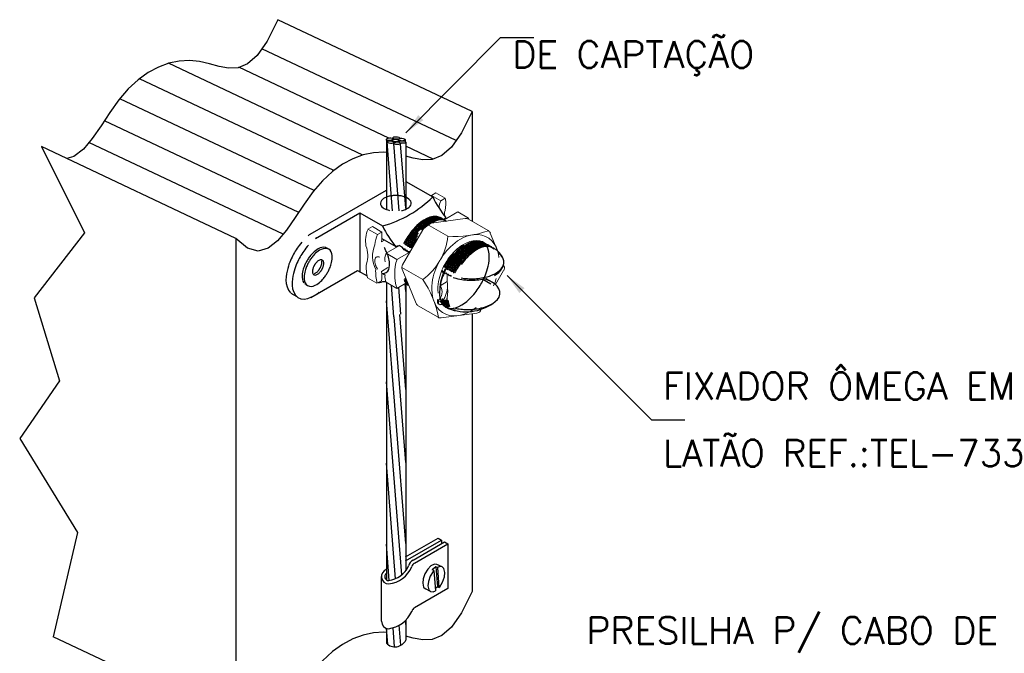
# Model space of a CAD drawing. Header units: millimetres. Extents: x 659 to 1031, y -73 to 11.
# Tile 130 of 141: x 981.2 to 988.56, y -5.16 to -0.43. Entities that reach past the tile are written whole.
import ezdxf

# ---------------------------------------------------------------- set-up
doc = ezdxf.new("R2010")
doc.units = ezdxf.units.MM
doc.header["$MEASUREMENT"] = 0
doc.linetypes.add('NULL', pattern=[0])
for name, color, linetype, lineweight in [('C01', 1, 'Continuous', 30), ('C02', 2, 'Continuous', 30), ('C025', 54, 'Continuous', 5), ('C03', 3, 'Continuous', 30)]:
    doc.layers.add(name, color=color, linetype=linetype, lineweight=lineweight)
doc.styles.add('ROMANS', font='ROMANS')

msp = doc.modelspace()

# ---------------------------------------------------------------- hatches: boundary and pattern name
at = {"layer": 'C02', "linetype": 'Continuous'}
for points in [[(984.1795, -1.1432), (984.2174, -1.1802), (984.0875, -1.2753), (984.1793, -1.1432), (984.1793, -1.1432)], [(984.9348, -2.4723), (984.973, -2.4351), (984.8421, -2.3407), (984.9349, -2.4723), (984.9349, -2.4723)]]:
    msp.add_hatch(color=2, dxfattribs=at).paths.add_polyline_path(points)

# ---------------------------------------------------------------- linework, layer by layer
at = {"layer": 'C01'}
for p, q in [((984.4616, -1.3332), (983.0104, -0.6482)), ((983.7653, -1.4411), (982.3141, -0.756)), ((983.9596, -1.3145), (982.8395, -0.7857)), ((983.5485, -1.5569), (982.0973, -0.8718)), ((983.401, -1.7056), (981.9498, -1.0206)), ((983.2858, -1.8695), (981.8346, -1.1844)), ((983.9899, -1.3128), (983.9899, -1.3182)), ((983.1696, -2.0328), (981.7184, -1.3477)), ((983.9879, -1.8571), (983.9469, -1.3429)), ((983.985, -1.3317), (983.985, -1.3369)), ((983.9899, -1.3246), (983.9899, -1.3258)), ((983.9899, -1.3374), (983.9899, -1.3386)), ((983.9967, -1.3455), (983.9967, -1.3523)), ((984.0377, -1.8569), (983.9977, -1.3539)), ((984.0309, -1.3244), (984.0309, -1.3281)), ((984.0348, -1.3334), (984.0348, -1.3452)), ((984.0856, -1.8383), (984.0465, -1.3567)), ((984.0807, -1.3263), (984.0807, -1.3391)), ((984.2907, -1.4708), (984.0856, -1.374)), ((983.9977, -2.6489), (983.9782, -2.4131)), ((984.0856, -2.4605), (984.0807, -2.4018)), ((984.0494, -2.6301), (984.0338, -2.4291)), ((984.0856, -4.3419), (983.941, -2.5294)), ((984.0856, -3.1928), (984.0407, -2.6332)), ((984.0856, -3.7363), (983.9987, -2.6484)), ((984.0563, -4.5769), (983.941, -3.1351)), ((984.0094, -4.6054), (983.941, -3.7411)), ((984.0846, -4.4431), (984.3278, -4.3029)), ((984.0846, -4.4708), (984.3522, -4.3167)), ((984.1403, -4.4663), (984.3756, -4.3306)), ((984.3278, -4.3029), (984.3522, -4.3167)), ((984.3522, -4.3167), (984.3522, -4.3444)), ((984.3756, -4.3306), (984.4, -4.3444)), ((983.9625, -4.6189), (983.941, -4.3469)), ((983.9625, -4.6189), (983.941, -4.347)), ((984.15, -4.4886), (984.4, -4.3444)), ((984.3102, -4.517), (984.2838, -4.5397)), ((984.2955, -4.5451), (984.2838, -4.5397)), ((984.2955, -4.5451), (984.3073, -4.6949)), ((984.3102, -4.517), (984.3229, -4.6667)), ((984.3219, -4.5223), (984.3102, -4.517)), ((984.3219, -4.5223), (984.3336, -4.6721)), ((984.3229, -4.6667), (984.3063, -4.6807)), ((984.3336, -4.6721), (984.3229, -4.6667)), ((984.0856, -4.9474), (984.0836, -4.9182)), ((984.0856, -4.9474), (984.0836, -4.9182)), ((983.9528, -5.0967), (983.943, -4.9758)), ((984.0016, -5.1139), (983.9908, -4.9718)), ((984.0494, -5.1022), (984.0377, -4.9523))]:
    msp.add_line(p, q, dxfattribs=at)
for points in [[(983.941, -1.3259), (983.942, -1.3227), (983.942, -1.3227), (983.9479, -1.3184), (983.9479, -1.3184), (983.9547, -1.3156), (983.9547, -1.3156), (983.9655, -1.3137), (983.9655, -1.3137), (983.9752, -1.3135), (983.9752, -1.3135), (983.983, -1.3148), (983.983, -1.3148), (983.9889, -1.318), (983.9889, -1.318), (983.9908, -1.3209), (983.9908, -1.3209), (983.9899, -1.3241), (983.9899, -1.3241), (983.984, -1.3285), (983.984, -1.3285), (983.9772, -1.3313), (983.9772, -1.3313), (983.9674, -1.3331), (983.9674, -1.3331), (983.9567, -1.3333), (983.9567, -1.3333), (983.9489, -1.3321), (983.9489, -1.3321), (983.943, -1.3289), (983.943, -1.3289), (983.941, -1.3259), (983.941, -1.3259)], [(983.985, -1.3312), (983.986, -1.3282), (983.986, -1.3282), (983.9918, -1.3247), (983.9918, -1.3247), (983.9996, -1.323), (983.9996, -1.323), (984.0104, -1.3226), (984.0104, -1.3226), (984.0201, -1.3239), (984.0201, -1.3239), (984.028, -1.3263), (984.028, -1.3263), (984.0338, -1.3303), (984.0338, -1.3303), (984.0348, -1.3335), (984.0348, -1.3335), (984.0328, -1.3366), (984.0328, -1.3366), (984.027, -1.34), (984.027, -1.34), (984.0192, -1.3417), (984.0192, -1.3417), (984.0094, -1.3421), (984.0094, -1.3421), (983.9987, -1.3408), (983.9987, -1.3408), (983.9918, -1.3384), (983.9918, -1.3384), (983.986, -1.3344), (983.986, -1.3344), (983.985, -1.3312), (983.985, -1.3312)], [(983.9899, -1.3128), (983.9908, -1.3097), (983.9908, -1.3097), (983.9977, -1.3062), (983.9977, -1.3062), (984.0045, -1.3045), (984.0045, -1.3045), (984.0153, -1.3042), (984.0153, -1.3042), (984.025, -1.3055), (984.025, -1.3055), (984.0328, -1.3079), (984.0328, -1.3079), (984.0387, -1.3119), (984.0387, -1.3119), (984.0397, -1.3151), (984.0397, -1.3151), (984.0387, -1.3172)], [(984.0319, -1.3218), (984.0241, -1.3233), (984.0241, -1.3233), (984.0143, -1.3237), (984.0143, -1.3237), (984.0035, -1.3224), (984.0035, -1.3224), (983.9967, -1.32), (983.9967, -1.32), (983.9908, -1.316), (983.9908, -1.316), (983.9899, -1.3128), (983.9899, -1.3128)], [(984.0309, -1.3239), (984.0328, -1.3208), (984.0328, -1.3208), (984.0387, -1.3173), (984.0387, -1.3173), (984.0465, -1.3156), (984.0465, -1.3156), (984.0563, -1.3153), (984.0563, -1.3153), (984.067, -1.3166), (984.067, -1.3166), (984.0739, -1.319), (984.0739, -1.319), (984.0797, -1.323), (984.0797, -1.323), (984.0807, -1.3262), (984.0807, -1.3262), (984.0797, -1.3292), (984.0797, -1.3292), (984.0739, -1.3327), (984.0739, -1.3327), (984.066, -1.3344), (984.066, -1.3344), (984.0651, -1.3345)], [(984.0514, -1.3344), (984.0455, -1.3335), (984.0377, -1.3311), (984.0377, -1.3311), (984.0319, -1.327), (984.0319, -1.327), (984.0309, -1.3239), (984.0309, -1.3239)], [(983.9469, -1.3437), (983.9479, -1.3406), (983.9479, -1.3406), (983.9547, -1.3371), (983.9547, -1.3371), (983.9616, -1.3355), (983.9616, -1.3355), (983.9723, -1.3351), (983.9723, -1.3351), (983.9821, -1.3364), (983.9821, -1.3364), (983.9899, -1.3388), (983.9899, -1.3388), (983.9957, -1.3428), (983.9957, -1.3428), (983.9967, -1.346), (983.9967, -1.346), (983.9957, -1.349), (983.9957, -1.349), (983.9889, -1.3525), (983.9889, -1.3525), (983.9821, -1.3542), (983.9821, -1.3542), (983.9713, -1.3546), (983.9713, -1.3546), (983.9616, -1.3533), (983.9616, -1.3533), (983.9537, -1.3509), (983.9537, -1.3509), (983.9479, -1.3469), (983.9479, -1.3469), (983.9469, -1.3437), (983.9469, -1.3437)], [(983.9967, -1.352), (983.9987, -1.3489), (983.9987, -1.3489), (984.0045, -1.3454), (984.0045, -1.3454), (984.0123, -1.3437), (984.0123, -1.3437), (984.0221, -1.3434), (984.0221, -1.3434), (984.0328, -1.3447), (984.0328, -1.3447), (984.0397, -1.3471), (984.0397, -1.3471), (984.0455, -1.3511), (984.0455, -1.3511), (984.0475, -1.3543), (984.0475, -1.3543), (984.0455, -1.3573), (984.0455, -1.3573), (984.0397, -1.3608), (984.0397, -1.3608), (984.0319, -1.3625), (984.0319, -1.3625), (984.0211, -1.3629), (984.0211, -1.3629), (984.0114, -1.3616), (984.0114, -1.3616), (984.0035, -1.3592), (984.0035, -1.3592), (983.9977, -1.3551), (983.9977, -1.3551), (983.9967, -1.352), (983.9967, -1.352)], [(984.0358, -1.3427), (984.0367, -1.3397), (984.0367, -1.3397), (984.0436, -1.3362), (984.0436, -1.3362), (984.0504, -1.3345), (984.0504, -1.3345), (984.0612, -1.3341), (984.0612, -1.3341), (984.0709, -1.3354), (984.0709, -1.3354), (984.0787, -1.3378), (984.0787, -1.3378), (984.0846, -1.3418), (984.0846, -1.3418), (984.0856, -1.345), (984.0856, -1.345), (984.0846, -1.3481), (984.0846, -1.3481), (984.0778, -1.3516), (984.0778, -1.3516), (984.07, -1.3532), (984.07, -1.3532), (984.0602, -1.3536), (984.0602, -1.3536), (984.0504, -1.3523), (984.0504, -1.3523), (984.0465, -1.3513)], [(984.0367, -1.3457), (984.0358, -1.3427), (984.0358, -1.3427)], [(984.361, -1.921), (984.3405, -1.9068), (984.317, -1.8998), (984.2916, -1.8997), (984.2662, -1.9055), (984.2428, -1.9152), (984.2213, -1.9273), (984.2018, -1.9406), (984.1842, -1.9542), (984.1696, -1.9676), (984.1569, -1.9807), (984.1451, -1.9933), (984.1344, -2.0054), (984.1246, -2.0171), (984.1158, -2.0284), (984.108, -2.0394), (984.1012, -2.0502), (984.0944, -2.0609), (984.0875, -2.0716), (984.0807, -2.0823), (984.0748, -2.0932), (984.069, -2.1044)], [(984.361, -1.921), (984.3405, -1.9068), (984.317, -1.8998), (984.2916, -1.8997), (984.2662, -1.9055), (984.2428, -1.9152), (984.2213, -1.9273), (984.2018, -1.9406), (984.1842, -1.9542), (984.1696, -1.9676), (984.1569, -1.9807), (984.1451, -1.9933), (984.1344, -2.0054), (984.1246, -2.0171), (984.1158, -2.0284), (984.108, -2.0394), (984.1012, -2.0502), (984.0944, -2.0609), (984.0875, -2.0716), (984.0807, -2.0823), (984.0748, -2.0932), (984.069, -2.1044)], [(984.3688, -1.9255), (984.3483, -1.9112), (984.3248, -1.9042), (984.2994, -1.9043), (984.2741, -1.9101), (984.2496, -1.92), (984.2282, -1.9322), (984.2086, -1.9455), (984.192, -1.9592), (984.1764, -1.9727), (984.1637, -1.9858), (984.152, -1.9985), (984.1412, -2.0106), (984.1325, -2.0223), (984.1237, -2.0337), (984.1158, -2.0448), (984.108, -2.0556), (984.1012, -2.0664), (984.0944, -2.0771), (984.0885, -2.0879), (984.0826, -2.0989), (984.0768, -2.1101)], [(984.3766, -1.93), (984.3561, -1.9156), (984.3317, -1.9086), (984.3063, -1.9088), (984.2809, -1.9149), (984.2565, -1.925), (984.235, -1.9375), (984.2155, -1.951), (984.1979, -1.9648), (984.1832, -1.9784), (984.1705, -1.9916), (984.1588, -2.0043), (984.1481, -2.0166), (984.1383, -2.0284), (984.1305, -2.0398), (984.1217, -2.0509), (984.1149, -2.0619), (984.108, -2.0727), (984.1012, -2.0835), (984.0953, -2.0945), (984.0885, -2.1056), (984.0826, -2.1171)], [(984.3873, -1.9376), (984.3678, -1.9221), (984.3444, -1.9138), (984.319, -1.9128), (984.2926, -1.918), (984.2682, -1.9275), (984.2467, -1.9396), (984.2262, -1.9529), (984.2096, -1.9667), (984.194, -1.9803), (984.1803, -1.9936), (984.1686, -2.0064), (984.1578, -2.0187), (984.1481, -2.0305), (984.1393, -2.042), (984.1315, -2.0532), (984.1237, -2.0641), (984.1168, -2.075), (984.11, -2.0858), (984.1041, -2.0967), (984.0983, -2.1077), (984.0924, -2.1191)], [(984.3903, -1.9377), (984.3698, -1.9238), (984.3463, -1.9174), (984.32, -1.9181), (984.2946, -1.9245), (984.2701, -1.9348), (984.2487, -1.9474), (984.2301, -1.961), (984.2125, -1.9748), (984.1979, -1.9884), (984.1852, -2.0015), (984.1735, -2.0142), (984.1627, -2.0264), (984.1539, -2.0382), (984.1451, -2.0496), (984.1373, -2.0607), (984.1295, -2.0717), (984.1227, -2.0825), (984.1168, -2.0934), (984.11, -2.1043), (984.1041, -2.1155), (984.0983, -2.127)], [(984.3912, -1.9365), (984.3698, -1.9251), (984.3444, -1.9213), (984.318, -1.9245), (984.2926, -1.9328), (984.2692, -1.9444), (984.2477, -1.9577), (984.2301, -1.9716), (984.2135, -1.9856), (984.1998, -1.9992)], [(984.3844, -1.9321), (984.3571, -1.926), (984.3287, -1.9283), (984.3004, -1.937), (984.275, -1.9496), (984.2526, -1.9642), (984.233, -1.9794), (984.2164, -1.9945)], [(984.1783, -2.0219), (984.1676, -2.0346), (984.1578, -2.0468), (984.15, -2.0587), (984.1412, -2.0703), (984.1344, -2.0817), (984.1266, -2.0931), (984.1207, -2.1045), (984.1139, -2.1162), (984.108, -2.1281)], [(984.1725, -2.0427), (984.1637, -2.0548), (984.1549, -2.0665), (984.1471, -2.078), (984.1403, -2.0893), (984.1325, -2.1007), (984.1266, -2.1121), (984.1198, -2.1238), (984.1139, -2.1358)], [(984.1666, -2.0656), (984.1588, -2.0775), (984.151, -2.0893), (984.1432, -2.101), (984.1364, -2.1128), (984.1295, -2.1247), (984.1237, -2.137)], [(984.6637, -2.0929), (984.6403, -2.0844), (984.6158, -2.083), (984.5905, -2.0876), (984.566, -2.0966), (984.5436, -2.1083), (984.5241, -2.1214), (984.5065, -2.1349), (984.4908, -2.1484), (984.4782, -2.1615), (984.4655, -2.1742), (984.4547, -2.1864), (984.445, -2.1982), (984.4362, -2.2096), (984.4283, -2.2206), (984.4205, -2.2315), (984.4137, -2.2421), (984.4069, -2.2528), (984.401, -2.2635), (984.3951, -2.2743), (984.3893, -2.2854), (984.3834, -2.2968), (984.3776, -2.3087), (984.3717, -2.3212), (984.3668, -2.3346), (984.361, -2.3488), (984.3561, -2.3642), (984.3512, -2.3809), (984.3463, -2.3992), (984.3424, -2.4193), (984.3395, -2.4411), (984.3385, -2.4648), (984.3385, -2.4899), (984.3434, -2.5153), (984.3522, -2.5397), (984.3658, -2.5607), (984.3844, -2.5762), (984.4078, -2.5847), (984.4323, -2.5862), (984.4576, -2.5815), (984.4821, -2.5725), (984.5045, -2.5608), (984.5241, -2.5477), (984.5416, -2.5342), (984.5573, -2.5207), (984.57, -2.5076), (984.5826, -2.4949), (984.5934, -2.4827), (984.6032, -2.4709), (984.6119, -2.4596), (984.6198, -2.4485), (984.6276, -2.4377), (984.6344, -2.427), (984.6412, -2.4163), (984.6471, -2.4056), (984.653, -2.3948), (984.6588, -2.3837), (984.6647, -2.3723), (984.6705, -2.3604), (984.6764, -2.3479), (984.6813, -2.3346), (984.6871, -2.3203), (984.692, -2.3049), (984.6969, -2.2882), (984.7018, -2.2699), (984.7057, -2.2499), (984.7086, -2.228), (984.7096, -2.2043), (984.7096, -2.1792), (984.7047, -2.1538), (984.6959, -2.1294), (984.6823, -2.1084), (984.6637, -2.0929)], [(984.5192, -2.1148), (984.5006, -2.129), (984.484, -2.1433), (984.4694, -2.1572), (984.4567, -2.1706), (984.4459, -2.1835), (984.4362, -2.1958), (984.4264, -2.2078), (984.4186, -2.2194), (984.4108, -2.2308), (984.403, -2.2421), (984.3961, -2.2533), (984.3903, -2.2647), (984.3834, -2.2763), (984.3776, -2.2882)], [(984.6793, -2.1048), (984.6588, -2.0905), (984.6354, -2.0835), (984.61, -2.0835), (984.5846, -2.0894), (984.5602, -2.0992), (984.5387, -2.1115), (984.5192, -2.1248), (984.5026, -2.1384), (984.4869, -2.152), (984.4742, -2.1651), (984.4625, -2.1777), (984.4518, -2.1899), (984.443, -2.2016), (984.4342, -2.2129), (984.4264, -2.224), (984.4186, -2.2349), (984.4117, -2.2456), (984.4049, -2.2563), (984.3991, -2.2671), (984.3932, -2.2781), (984.3873, -2.2894)], [(984.6871, -2.1092), (984.6666, -2.0948), (984.6422, -2.0878), (984.6168, -2.0881), (984.5905, -2.0943), (984.567, -2.1045), (984.5446, -2.117), (984.525, -2.1306), (984.5084, -2.1445), (984.4938, -2.1581), (984.4801, -2.1713), (984.4684, -2.1841), (984.4586, -2.1964), (984.4489, -2.2082), (984.4401, -2.2196), (984.4323, -2.2308), (984.4244, -2.2418), (984.4176, -2.2526), (984.4117, -2.2635), (984.4049, -2.2745), (984.3991, -2.2857), (984.3932, -2.2973)], [(984.695, -2.1137), (984.6744, -2.0995), (984.651, -2.0924), (984.6256, -2.0925), (984.6002, -2.0984), (984.5758, -2.1082), (984.5543, -2.1205), (984.5348, -2.1338), (984.5182, -2.1475), (984.5026, -2.161), (984.4899, -2.1741), (984.4782, -2.1867), (984.4674, -2.1989), (984.4586, -2.2106), (984.4498, -2.222), (984.442, -2.2331), (984.4342, -2.2439), (984.4274, -2.2547), (984.4205, -2.2654), (984.4147, -2.2762), (984.4088, -2.2872), (984.403, -2.2985)], [(984.7028, -2.1182), (984.6823, -2.1038), (984.6578, -2.0968), (984.6325, -2.0971), (984.6061, -2.1033), (984.5826, -2.1135), (984.5602, -2.126), (984.5407, -2.1395), (984.5241, -2.1534), (984.5094, -2.167), (984.4957, -2.1803), (984.484, -2.193), (984.4742, -2.2053), (984.4645, -2.2171), (984.4557, -2.2285), (984.4479, -2.2397), (984.4401, -2.2507), (984.4332, -2.2616), (984.4274, -2.2724), (984.4205, -2.2834), (984.4147, -2.2946), (984.4088, -2.3061)], [(984.7106, -2.1227), (984.6901, -2.1084), (984.6666, -2.1014), (984.6412, -2.1015), (984.6158, -2.1073), (984.5914, -2.1172), (984.57, -2.1294), (984.5504, -2.1428), (984.5338, -2.1564), (984.5182, -2.1699), (984.5055, -2.183), (984.4938, -2.1957), (984.483, -2.2078), (984.4742, -2.2196), (984.4655, -2.2309), (984.4576, -2.242), (984.4498, -2.2528), (984.443, -2.2636), (984.4362, -2.2743), (984.4303, -2.2851), (984.4244, -2.2961), (984.4186, -2.3074)], [(984.7184, -2.1272), (984.6979, -2.1128), (984.6735, -2.1058), (984.6481, -2.1061), (984.6227, -2.1122), (984.5983, -2.1223), (984.5758, -2.1348), (984.5573, -2.1484), (984.5397, -2.1622), (984.525, -2.1759), (984.5114, -2.1891), (984.4996, -2.2018), (984.4899, -2.2141), (984.4801, -2.2259), (984.4713, -2.2373), (984.4635, -2.2485), (984.4567, -2.2594), (984.4489, -2.2703), (984.443, -2.2812), (984.4362, -2.2921), (984.4303, -2.3033), (984.4244, -2.3148)], [(984.7262, -2.1316), (984.7057, -2.1174), (984.6823, -2.1104), (984.6569, -2.1104), (984.6315, -2.1163), (984.6071, -2.1261), (984.5856, -2.1383), (984.566, -2.1517), (984.5494, -2.1653), (984.5348, -2.1788), (984.5211, -2.1919), (984.5094, -2.2046), (984.4987, -2.2167), (984.4899, -2.2284), (984.4811, -2.2398), (984.4733, -2.2509), (984.4655, -2.2617), (984.4586, -2.2725), (984.4518, -2.2832), (984.4459, -2.294), (984.4401, -2.305), (984.4342, -2.3162)], [(984.734, -2.1361), (984.7135, -2.1218), (984.6901, -2.1148), (984.6637, -2.115), (984.6383, -2.121), (984.6139, -2.131), (984.5924, -2.1434), (984.5729, -2.1569), (984.5563, -2.1707), (984.5407, -2.1843), (984.528, -2.1974), (984.5162, -2.2101), (984.5055, -2.2224), (984.4967, -2.2341), (984.4879, -2.2455), (984.4801, -2.2567), (984.4723, -2.2676), (984.4655, -2.2784), (984.4586, -2.2892), (984.4528, -2.3001), (984.4469, -2.3112), (984.441, -2.3227)], [(984.7438, -2.143), (984.7233, -2.1274), (984.6989, -2.1195), (984.6725, -2.1194), (984.6461, -2.1255), (984.6207, -2.136), (984.5992, -2.1489), (984.5787, -2.1628), (984.5621, -2.1771), (984.5465, -2.191), (984.5328, -2.2046), (984.5211, -2.2176), (984.5114, -2.2301), (984.5016, -2.2421), (984.4928, -2.2538), (984.485, -2.2652), (984.4772, -2.2765), (984.4703, -2.2876), (984.4635, -2.2989), (984.4576, -2.3102), (984.4508, -2.3218)], [(984.734, -2.1333), (984.7096, -2.1245), (984.6832, -2.1236), (984.6559, -2.1292), (984.6315, -2.1394), (984.608, -2.1522), (984.5885, -2.1663), (984.5709, -2.1806), (984.5553, -2.1947), (984.5416, -2.2083), (984.5299, -2.2215), (984.5192, -2.2341), (984.5094, -2.2462), (984.5006, -2.258)], [(984.443, -2.1737), (984.4323, -2.1865), (984.4225, -2.1988), (984.4137, -2.2107), (984.4059, -2.2224), (984.3981, -2.2338), (984.3912, -2.2453), (984.3844, -2.2568), (984.3776, -2.2685), (984.3717, -2.2805)], [(984.0729, -2.3782), (984.0856, -2.3984), (984.1032, -2.4137)], [(984.0748, -2.3688), (984.0846, -2.3898), (984.0973, -2.4075)], [(984.0787, -2.3582), (984.0856, -2.3801), (984.0953, -2.4)], [(984.3512, -2.5183), (984.36, -2.5447), (984.3756, -2.5672)], [(984.3571, -2.5123), (984.3629, -2.5384), (984.3746, -2.5622)], [(984.3649, -2.5166), (984.3707, -2.5423), (984.3825, -2.5659)], [(984.3727, -2.5229), (984.3815, -2.5538), (984.3981, -2.5802)], [(984.3795, -2.523), (984.3873, -2.5523), (984.401, -2.5784)], [(984.3873, -2.5252), (984.3932, -2.5519), (984.4039, -2.5764)], [(984.3942, -2.5265), (984.3991, -2.551), (984.4078, -2.5741)], [(984.401, -2.5259), (984.4049, -2.5495), (984.4127, -2.5723)]]:
    msp.add_lwpolyline(points, dxfattribs=at)
for centre, radius, start, end in [((984.1764, -4.5291), 0.0725, 119.998, 164.36), ((983.9596, -4.589), 0.0554, 110.084, 267.49), ((983.9362, -4.4349), 0.2105, 275.749, 337.619), ((983.9342, -4.4317), 0.1893, 277.312, 335.691), ((984.1764, -4.5279), 0.0476, 124.377, 164.36), ((983.9596, -4.589), 0.0305, 128.637, 267.49)]:
    msp.add_arc(centre, radius, start, end, dxfattribs=at)
at = {"layer": 'C02'}
for p, q in [((984.5807, -1.1153), (983.1295, -0.4302)), ((984.0875, -1.2753), (984.7926, -0.5631)), ((984.7926, -0.5631), (985.0426, -0.5631)), ((984.5807, -1.1153), (984.5807, -1.9351)), ((982.816, -2.0636), (981.3649, -1.3785)), ((983.941, -1.3259), (983.941, -1.8474)), ((984.0856, -1.3443), (984.0856, -1.8454)), ((984.0856, -1.6375), (984.2877, -1.7542)), ((983.3727, -2.0315), (983.941, -1.7037)), ((983.4108, -2.0642), (983.7418, -1.8716)), ((983.7418, -1.8716), (983.9127, -1.9705)), ((983.7418, -1.8716), (983.7418, -2.3118)), ((983.9078, -2.0645), (984.0104, -2.1241)), ((984.0582, -2.1281), (984.0377, -2.1161)), ((984.0729, -2.148), (984.0582, -2.1281)), ((983.5045, -2.1412), (983.4908, -2.1331)), ((984.0651, -2.135), (984.0631, -2.1349)), ((984.07, -2.1443), (984.0651, -2.135)), ((984.0807, -2.144), (984.07, -2.1443)), ((984.1139, -2.1712), (984.0729, -2.148)), ((984.0856, -2.155), (984.0807, -2.144)), ((984.0963, -2.1529), (984.0856, -2.155)), ((984.1012, -2.1637), (984.0963, -2.1529)), ((984.111, -2.1618), (984.1012, -2.1637)), ((984.1149, -2.1688), (984.1119, -2.1616)), ((983.3776, -2.5038), (983.7262, -2.303)), ((983.7262, -2.303), (983.7965, -2.3436)), ((983.9059, -2.3221), (983.9303, -2.3364)), ((984.3532, -2.3096), (984.3834, -2.3268)), ((984.36, -2.3054), (984.3541, -2.3063)), ((984.3649, -2.3162), (984.36, -2.3053)), ((984.3756, -2.3143), (984.3649, -2.3162)), ((984.3805, -2.3253), (984.3756, -2.3143)), ((984.3912, -2.3233), (984.3805, -2.3253)), ((984.3961, -2.3341), (984.3912, -2.3233)), ((984.4059, -2.3322), (984.3961, -2.3341)), ((984.4117, -2.3425), (984.4059, -2.3322)), ((984.4215, -2.3411), (984.4117, -2.3425)), ((984.4283, -2.3493), (984.4215, -2.3411)), ((984.8421, -2.3407), (985.9202, -3.4177)), ((983.3463, -2.4111), (983.3307, -2.4022)), ((983.8815, -2.3926), (983.8883, -2.3962)), ((983.941, -2.3913), (983.941, -2.6692)), ((984.0856, -2.3991), (984.0856, -2.6172)), ((984.6608, -2.368), (984.7203, -2.4021)), ((984.6832, -2.363), (984.7282, -2.3888)), ((983.2741, -2.5003), (983.2301, -2.4746)), ((984.3678, -2.5522), (984.3834, -2.5615)), ((984.4069, -2.5877), (984.3746, -2.5693)), ((984.0856, -2.6172), (984.0856, -4.5459)), ((984.5807, -2.6273), (984.5807, -4.7009)), ((983.941, -2.6692), (983.941, -4.6128)), ((985.9202, -3.4177), (986.1702, -3.4177)), ((984.4, -4.3444), (984.4, -4.6786)), ((984.358, -4.5167), (984.319, -4.4982)), ((983.9049, -4.9231), (983.9049, -4.589)), ((984.4, -4.6786), (984.15, -4.8227)), ((984.2711, -4.7005), (984.2321, -4.682)), ((984.0856, -4.916), (984.0856, -5.0642)), ((983.941, -4.9752), (983.941, -5.0867)), ((982.9039, -5.7234), (981.4528, -5.0383))]:
    msp.add_line(p, q, dxfattribs=at)
at = {"layer": 'C02', "color": 2}
msp.add_line((982.816, -2.0636), (982.816, -5.6492), dxfattribs=at)
at = {"layer": 'C02'}
for points in [[(983.1295, -0.4302), (983.0514, -0.5898), (982.9762, -0.6966), (982.9039, -0.7599), (982.8326, -0.7887), (982.7614, -0.7921), (982.691, -0.7795), (982.6188, -0.7599), (982.5455, -0.7424), (982.4703, -0.7348), (982.3942, -0.7389), (982.317, -0.755), (982.2389, -0.7836), (982.1617, -0.8249), (982.0866, -0.8794), (982.0133, -0.9474), (981.942, -1.0293), (981.8746, -1.1237), (981.8092, -1.2228), (981.7438, -1.317), (981.6774, -1.3966), (981.6071, -1.4522), (981.5543, -1.468)], [(984.5807, -1.1153), (984.5026, -1.2749), (984.4274, -1.3817), (984.3551, -1.445), (984.2828, -1.4737), (984.2125, -1.4772), (984.1422, -1.4646), (984.0856, -1.4492)], [(981.3649, -1.3785), (981.6871, -2.0227), (981.3102, -2.5078), (981.4987, -3.1278), (981.2018, -3.5591), (981.6334, -4.2599), (981.4528, -5.0383)], [(983.941, -1.4218), (983.9215, -1.4199), (983.8453, -1.424), (983.7682, -1.4401), (983.6901, -1.4687), (983.6129, -1.51), (983.5377, -1.5645), (983.4645, -1.6325), (983.3932, -1.7143), (983.3258, -1.8088), (983.2604, -1.9079), (983.195, -2.0021), (983.1285, -2.0817), (983.0582, -2.1373), (982.984, -2.1592), (982.9039, -2.1378), (982.816, -2.0636)], [(984.0533, -1.8559), (984.0602, -1.8544), (984.068, -1.8524), (984.0758, -1.85), (984.0836, -1.8469), (984.0924, -1.8429), (984.1012, -1.8379), (984.11, -1.8316), (984.1178, -1.824), (984.1237, -1.8151), (984.1266, -1.8053), (984.1256, -1.7953), (984.1227, -1.7856), (984.1158, -1.777), (984.108, -1.7696), (984.0992, -1.7636), (984.0905, -1.7588), (984.0817, -1.7551), (984.0739, -1.7521), (984.066, -1.7498), (984.0592, -1.748), (984.0524, -1.7466), (984.0455, -1.7455), (984.0397, -1.7447), (984.0338, -1.744), (984.0289, -1.7436), (984.0231, -1.7432), (984.0182, -1.743), (984.0123, -1.743), (984.0075, -1.743), (984.0026, -1.7432), (983.9967, -1.7435), (983.9918, -1.7439), (983.986, -1.7445), (983.9801, -1.7452), (983.9742, -1.7462), (983.9674, -1.7475), (983.9606, -1.7491), (983.9537, -1.7511), (983.9459, -1.7537), (983.9371, -1.757), (983.9283, -1.7611), (983.9196, -1.7664), (983.9108, -1.773), (983.9039, -1.7809), (983.8991, -1.79), (983.8961, -1.7999), (983.8971, -1.8099), (983.901, -1.8194), (983.9078, -1.8278), (983.9166, -1.8348), (983.9254, -1.8406), (983.9342, -1.8451), (983.942, -1.8487), (983.9508, -1.8515), (983.9586, -1.8537), (983.9655, -1.8554)], [(983.3092, -2.0921), (983.2985, -2.104), (983.2897, -2.1155), (983.2819, -2.1267), (983.2741, -2.1376), (983.2672, -2.1484), (983.2604, -2.1591), (983.2535, -2.1699), (983.2477, -2.1808), (983.2418, -2.192), (983.236, -2.2035), (983.2301, -2.2155), (983.2252, -2.2282), (983.2194, -2.2416), (983.2135, -2.2561), (983.2086, -2.2717), (983.2037, -2.2888), (983.1989, -2.3075), (983.195, -2.328), (983.193, -2.3504), (983.191, -2.3746), (983.193, -2.4), (983.1989, -2.4256), (983.2086, -2.4494), (983.2242, -2.4693)], [(983.36, -2.1131), (983.3492, -2.1252), (983.3405, -2.1369), (983.3317, -2.1482), (983.3239, -2.1593), (983.316, -2.1701), (983.3092, -2.1808), (983.3024, -2.1916), (983.2965, -2.2024), (983.2907, -2.2134), (983.2848, -2.2248), (983.2789, -2.2365), (983.2731, -2.2489), (983.2682, -2.262), (983.2623, -2.2759), (983.2575, -2.291), (983.2516, -2.3073), (983.2467, -2.3252), (983.2428, -2.3448), (983.2399, -2.3663), (983.2379, -2.3897), (983.2379, -2.4146), (983.2408, -2.4403), (983.2487, -2.4653), (983.2614, -2.4873), (983.2799, -2.5041), (983.3024, -2.5139), (983.3278, -2.5164), (983.3532, -2.5124), (983.3776, -2.5037), (983.4, -2.4921), (983.4205, -2.4791), (983.4381, -2.4654)], [(983.4879, -2.1317), (983.4742, -2.1293), (983.4596, -2.1306), (983.4459, -2.1349), (983.4323, -2.141), (983.4205, -2.1482), (983.4108, -2.1558), (983.401, -2.1634), (983.3932, -2.171), (983.3864, -2.1782), (983.3795, -2.1852), (983.3746, -2.192), (983.3688, -2.1985), (983.3639, -2.2048), (983.36, -2.211), (983.3561, -2.2171), (983.3522, -2.2231), (983.3483, -2.2291), (983.3453, -2.2352), (983.3414, -2.2414), (983.3385, -2.2479), (983.3346, -2.2545), (983.3317, -2.2615), (983.3287, -2.2688), (983.3258, -2.2767), (983.3229, -2.2852), (983.32, -2.2945), (983.317, -2.3046), (983.3151, -2.3156), (983.3131, -2.3277), (983.3121, -2.3408), (983.3121, -2.3548), (983.3141, -2.3693), (983.318, -2.3833), (983.3248, -2.3958)], [(983.9137, -2.325), (983.9274, -2.3234), (983.9401, -2.3177), (983.9508, -2.3081), (983.9586, -2.2955), (983.9625, -2.2813), (983.9645, -2.2666), (983.9655, -2.2523), (983.9645, -2.2388), (983.9625, -2.2264), (983.9596, -2.2151), (983.9567, -2.2047), (983.9537, -2.1952), (983.9508, -2.1865), (983.9479, -2.1784), (983.945, -2.1709), (983.942, -2.1637), (983.9381, -2.1569), (983.9352, -2.1504), (983.9313, -2.144), (983.9283, -2.1378), (983.9244, -2.1316)], [(983.5104, -2.1438), (983.4967, -2.139), (983.483, -2.1382), (983.4684, -2.1408), (983.4547, -2.1459), (983.442, -2.1525), (983.4313, -2.1599), (983.4215, -2.1675), (983.4127, -2.1751), (983.4049, -2.1825), (983.3981, -2.1896), (983.3922, -2.1965), (983.3873, -2.2031), (983.3815, -2.2096), (983.3776, -2.2158), (983.3727, -2.2219), (983.3688, -2.2279), (983.3658, -2.2339), (983.3619, -2.2399), (983.358, -2.2461), (983.3551, -2.2523), (983.3522, -2.2587), (983.3483, -2.2654), (983.3453, -2.2725), (983.3424, -2.28), (983.3395, -2.288), (983.3366, -2.2967), (983.3336, -2.3061), (983.3307, -2.3164), (983.3287, -2.3277), (983.3268, -2.3401), (983.3268, -2.3534), (983.3268, -2.3675), (983.3297, -2.3819), (983.3346, -2.3956), (983.3424, -2.4074), (983.3522, -2.4162), (983.3658, -2.421), (983.3795, -2.4218), (983.3942, -2.4192), (983.4078, -2.4141), (983.4205, -2.4075), (983.4313, -2.4002), (983.441, -2.3925), (983.4498, -2.3849), (983.4576, -2.3775), (983.4645, -2.3704), (983.4703, -2.3635), (983.4752, -2.3569), (983.4811, -2.3505), (983.485, -2.3442), (983.4899, -2.3381), (983.4938, -2.3321), (983.4967, -2.3261), (983.5006, -2.3201), (983.5045, -2.314), (983.5075, -2.3077), (983.5104, -2.3013), (983.5143, -2.2946), (983.5172, -2.2875), (983.5201, -2.28), (983.5231, -2.272), (983.526, -2.2633), (983.5289, -2.2539), (983.5319, -2.2436), (983.5338, -2.2323), (983.5358, -2.2199), (983.5358, -2.2066), (983.5358, -2.1925), (983.5328, -2.1781), (983.528, -2.1644), (983.5201, -2.1526), (983.5104, -2.1438)], [(984.4987, -2.3584), (984.5114, -2.3605), (984.5241, -2.3622), (984.5358, -2.3634), (984.5475, -2.3643), (984.5592, -2.3648), (984.57, -2.3651), (984.5807, -2.3652), (984.5914, -2.365), (984.6032, -2.3645), (984.6139, -2.3637), (984.6256, -2.3627), (984.6383, -2.3612), (984.651, -2.3593), (984.6637, -2.3569), (984.6783, -2.3538), (984.694, -2.3499), (984.7106, -2.3449), (984.7272, -2.3385), (984.7457, -2.3303), (984.7643, -2.3199), (984.7828, -2.3069), (984.7994, -2.291), (984.8121, -2.2723), (984.819, -2.2516), (984.819, -2.2302), (984.8112, -2.2097), (984.7985, -2.1912), (984.7819, -2.1756)], [(983.4625, -2.2253), (983.4576, -2.2233), (983.4518, -2.223), (983.4459, -2.2241), (983.441, -2.2261), (983.4362, -2.2288), (983.4313, -2.2317), (983.4274, -2.2348), (983.4235, -2.2378), (983.4205, -2.2408), (983.4176, -2.2437), (983.4157, -2.2464), (983.4137, -2.2491), (983.4117, -2.2517), (983.4098, -2.2542), (983.4078, -2.2567), (983.4059, -2.2591), (983.4049, -2.2615), (983.403, -2.2639), (983.402, -2.2664), (983.401, -2.2689), (983.3991, -2.2715), (983.3981, -2.2742), (983.3971, -2.277), (983.3951, -2.28), (983.3942, -2.2832), (983.3932, -2.2867), (983.3922, -2.2905), (983.3912, -2.2947), (983.3903, -2.2992), (983.3893, -2.3041), (983.3893, -2.3095), (983.3893, -2.3152), (983.3903, -2.3209), (983.3922, -2.3265), (983.3951, -2.3312), (983.4, -2.3347), (983.4049, -2.3367), (983.4108, -2.337), (983.4166, -2.3359), (983.4215, -2.3339), (983.4264, -2.3312), (983.4313, -2.3283), (983.4352, -2.3252), (983.4391, -2.3222), (983.442, -2.3192), (983.445, -2.3163), (983.4469, -2.3136), (983.4489, -2.3109), (983.4508, -2.3083), (983.4528, -2.3058), (983.4547, -2.3033), (983.4567, -2.3009), (983.4576, -2.2985), (983.4596, -2.2961), (983.4606, -2.2936), (983.4616, -2.2911), (983.4635, -2.2885), (983.4645, -2.2858), (983.4655, -2.283), (983.4674, -2.28), (983.4684, -2.2768), (983.4694, -2.2733), (983.4703, -2.2695), (983.4713, -2.2654), (983.4723, -2.2608), (983.4733, -2.2559), (983.4733, -2.2505), (983.4733, -2.2448), (983.4723, -2.2391), (983.4703, -2.2336), (983.4674, -2.2288), (983.4625, -2.2253)], [(983.403, -2.3268), (983.4088, -2.3245), (983.4137, -2.3217), (983.4176, -2.3186), (983.4215, -2.3155), (983.4254, -2.3124), (983.4283, -2.3094), (983.4303, -2.3065), (983.4332, -2.3037), (983.4352, -2.3011), (983.4371, -2.2985), (983.4391, -2.2959), (983.441, -2.2934), (983.442, -2.291), (983.444, -2.2885), (983.445, -2.286), (983.4469, -2.2835), (983.4479, -2.2809), (983.4489, -2.2782), (983.4508, -2.2754), (983.4518, -2.2724), (983.4528, -2.2692), (983.4547, -2.2657), (983.4557, -2.262), (983.4567, -2.2579), (983.4576, -2.2534), (983.4586, -2.2484), (983.4586, -2.2431), (983.4586, -2.2373), (983.4576, -2.2315)], [(984.441, -2.3548), (984.4586, -2.3602), (984.4752, -2.3645), (984.4899, -2.3678), (984.5045, -2.3704), (984.5182, -2.3723), (984.5319, -2.3738), (984.5446, -2.3749), (984.5563, -2.3756), (984.569, -2.3759), (984.5807, -2.376), (984.5934, -2.3757), (984.6051, -2.3752), (984.6178, -2.3743), (984.6305, -2.373), (984.6442, -2.3712), (984.6578, -2.369), (984.6725, -2.3661), (984.6881, -2.3624)], [(984.443, -2.5826), (984.4576, -2.5859), (984.4713, -2.5885), (984.485, -2.5905), (984.4967, -2.5921), (984.5084, -2.5932), (984.5201, -2.594), (984.5319, -2.5945), (984.5426, -2.5948), (984.5533, -2.5948), (984.5641, -2.5945), (984.5748, -2.594), (984.5866, -2.5932), (984.5983, -2.5921), (984.61, -2.5907), (984.6227, -2.5887), (984.6364, -2.5863), (984.65, -2.5832), (984.6657, -2.5792), (984.6823, -2.5741), (984.6989, -2.5677), (984.7174, -2.5594), (984.736, -2.549), (984.7545, -2.536), (984.7701, -2.5201), (984.7828, -2.5016), (984.7897, -2.4811), (984.7897, -2.4598), (984.7819, -2.4394), (984.7692, -2.4211), (984.7526, -2.4056), (984.734, -2.3928), (984.7155, -2.3827), (984.6979, -2.3748), (984.6803, -2.3686), (984.6637, -2.3637)], [(984.319, -4.4982), (984.3004, -4.4965), (984.3004, -4.4965), (984.2731, -4.5098), (984.2731, -4.5098), (984.2506, -4.5331), (984.2506, -4.5331), (984.2291, -4.5684), (984.2291, -4.5684), (984.2155, -4.6074), (984.2155, -4.6074), (984.2125, -4.6397), (984.2125, -4.6397), (984.2194, -4.669), (984.2194, -4.669), (984.2321, -4.682), (984.2321, -4.682)], [(984.2955, -4.5451), (984.2897, -4.5515), (984.2682, -4.5869), (984.2682, -4.5869), (984.2545, -4.6259), (984.2545, -4.6259), (984.2516, -4.6582), (984.2516, -4.6582), (984.2584, -4.6875), (984.2584, -4.6875), (984.2711, -4.7005), (984.2711, -4.7005)], [(984.3336, -4.6721), (984.3395, -4.6656), (984.36, -4.6303), (984.36, -4.6303), (984.3746, -4.5913), (984.3746, -4.5913), (984.3776, -4.559), (984.3776, -4.559), (984.3707, -4.5297), (984.3707, -4.5297), (984.358, -4.5167), (984.358, -4.5167), (984.3395, -4.515), (984.3395, -4.515), (984.3219, -4.5223), (984.3219, -4.5223)], [(984.5807, -4.7009), (984.5026, -4.8604), (984.4274, -4.9673), (984.3551, -5.0305), (984.2828, -5.0593), (984.2125, -5.0628), (984.1422, -5.0501), (984.0856, -5.0347)], [(984.2711, -4.7005), (984.2897, -4.7022), (984.2897, -4.7022), (984.3073, -4.6949), (984.3073, -4.6949)], [(983.941, -5.0074), (983.9215, -5.0055), (983.8453, -5.0095), (983.7682, -5.0257), (983.6901, -5.0542), (983.6129, -5.0956), (983.5377, -5.15), (983.4645, -5.218), (983.3932, -5.2999), (983.3258, -5.3943), (983.2604, -5.4934), (983.195, -5.5876), (983.1285, -5.6673), (983.0582, -5.7228), (982.984, -5.7447), (982.9039, -5.7234), (982.816, -5.6492)]]:
    msp.add_lwpolyline(points, dxfattribs=at)
for centre, radius, start, end in [((983.6725, -1.1206), 0.8834, 285.824, 314.176), ((984.9723, -1.4275), 0.7585, 205.507, 219.285), ((983.8073, -1.3137), 0.8287, 312.641, 314.2), ((984.5973, -1.6439), 0.7585, 205.507, 219.285), ((983.5631, -2.2972), 0.3267, 125.584, 129.102), ((983.4323, -2.0819), 0.0272, 119.61, 139.648), ((983.7692, -1.2742), 0.8834, 285.824, 287.637), ((984.6754, -2.2715), 0.1489, 27.1663, 66.1326), ((984.6852, -2.2178), 0.1383, 297.319, 339.445), ((983.9303, -2.4951), 0.1077, 85.7909, 113.309), ((983.3082, -2.3652), 0.1552, 296.781, 302.218), ((984.5348, -2.2548), 0.3569, 248.868, 305.062), ((983.9303, -4.7614), 0.2187, 277.039, 336.329), ((984.11, -4.846), 0.0208, 326.421, 351.107), ((984.1764, -4.862), 0.0476, 124.377, 164.36), ((983.9596, -4.9231), 0.0554, 179.998, 267.49), ((984.0055, -5.0243), 0.0897, 224.154, 333.644)]:
    msp.add_arc(centre, radius, start, end, dxfattribs=at)
at = {"layer": 'C025'}
for p, q in [((984.3102, -1.7236), (984.277, -1.7428)), ((984.3473, -1.7833), (984.277, -1.7428)), ((984.3805, -1.7641), (984.3102, -1.7236)), ((984.3805, -1.7641), (984.3473, -1.7833)), ((984.3717, -1.925), (984.4752, -1.8652)), ((984.5553, -1.9115), (984.4752, -1.8652)), ((984.5553, -1.9115), (984.5465, -1.9166)), ((983.8366, -1.9756), (983.8033, -1.9948)), ((983.9069, -2.0162), (983.8366, -1.9756)), ((984.2301, -1.9697), (984.0612, -2.262)), ((984.3991, -2.0467), (984.2428, -1.9563)), ((984.5299, -1.9151), (984.2575, -1.9515)), ((984.7018, -2.0055), (984.5533, -1.9197)), ((983.8737, -2.0354), (983.8033, -1.9948)), ((983.9069, -2.0162), (983.8737, -2.0354)), ((984.7741, -2.1605), (984.7174, -2.0235)), ((983.9039, -2.0904), (983.9274, -2.077)), ((984.0387, -2.117), (983.9401, -2.1743)), ((984.0201, -2.2206), (983.9401, -2.1743)), ((984.11, -2.1689), (984.0201, -2.2206)), ((984.82, -2.2703), (984.816, -2.2612)), ((983.9039, -2.3099), (983.9518, -2.282)), ((984.2125, -2.3705), (984.0563, -2.2802)), ((984.0592, -2.2946), (984.1637, -2.5494)), ((984.3961, -2.3341), (984.3951, -2.3861)), ((984.7565, -2.4086), (984.817, -2.303)), ((983.8707, -2.3991), (983.8004, -2.3586)), ((983.9039, -2.3799), (983.8707, -2.3991)), ((984.0201, -2.437), (983.9401, -2.3906)), ((984.0992, -2.3914), (984.0201, -2.437)), ((984.3424, -2.417), (984.3951, -2.3861)), ((984.3951, -2.5005), (984.3951, -2.5567)), ((984.3278, -2.6531), (984.1793, -2.5674)), ((984.3297, -2.5355), (984.3219, -2.5308)), ((984.3883, -2.5612), (984.3951, -2.5567)), ((984.6158, -2.6225), (984.3512, -2.6578)), ((984.65, -2.5927), (984.6432, -2.6043))]:
    msp.add_line(p, q, dxfattribs=at)
for points in [[(984.7819, -2.2075), (984.778, -2.1808), (984.7711, -2.1539), (984.7604, -2.1277), (984.7457, -2.103), (984.7282, -2.0809), (984.7057, -2.0625), (984.6813, -2.0485), (984.6539, -2.0394), (984.6256, -2.0352), (984.5973, -2.0356), (984.57, -2.04), (984.5426, -2.0477), (984.5182, -2.0577), (984.4948, -2.0696), (984.4733, -2.0828), (984.4537, -2.0969), (984.4362, -2.1115), (984.4196, -2.1266), (984.4039, -2.1419), (984.3903, -2.1574), (984.3776, -2.1731), (984.3658, -2.189), (984.3551, -2.2052), (984.3444, -2.2216), (984.3346, -2.2384), (984.3258, -2.2556), (984.317, -2.2734), (984.3102, -2.2917), (984.3024, -2.3108), (984.2965, -2.3308), (984.2907, -2.3517), (984.2858, -2.3736), (984.2828, -2.3967), (984.2809, -2.4209), (984.2799, -2.4461), (984.2819, -2.4723), (984.2858, -2.499), (984.2936, -2.5259), (984.3043, -2.552), (984.319, -2.5766), (984.3375, -2.5984), (984.359, -2.6166), (984.3844, -2.6303), (984.4117, -2.6391), (984.4401, -2.6429), (984.4684, -2.6422), (984.4957, -2.6376), (984.5221, -2.6298), (984.5475, -2.6196), (984.5709, -2.6076), (984.5914, -2.5943), (984.611, -2.5802)], [(984.7018, -2.1199), (984.6832, -2.103), (984.6617, -2.0906), (984.6383, -2.0831), (984.6139, -2.0806), (984.5895, -2.0825), (984.5651, -2.088), (984.5426, -2.0963), (984.5221, -2.1065), (984.5026, -2.1179), (984.486, -2.1301), (984.4703, -2.1427), (984.4557, -2.1555), (984.443, -2.1683), (984.4313, -2.1812), (984.4205, -2.194), (984.4098, -2.2068), (984.401, -2.2196), (984.3922, -2.2325), (984.3844, -2.2456), (984.3766, -2.2589), (984.3688, -2.2725), (984.3619, -2.2865), (984.3561, -2.301), (984.3502, -2.3161), (984.3444, -2.3319), (984.3395, -2.3486), (984.3346, -2.3663), (984.3307, -2.3851), (984.3278, -2.4051), (984.3258, -2.4262), (984.3258, -2.4485), (984.3268, -2.4717)], [(983.8912, -2.2032), (983.8844, -2.2011), (983.8776, -2.2004), (983.8707, -2.2015), (983.8649, -2.2046), (983.86, -2.2095), (983.8571, -2.2158), (983.8551, -2.2227), (983.8551, -2.2297), (983.8551, -2.2364), (983.8551, -2.2427), (983.8561, -2.2485), (983.858, -2.2537), (983.859, -2.2585), (983.86, -2.2629), (983.8619, -2.2669), (983.8629, -2.2707), (983.8649, -2.2742), (983.8668, -2.2775), (983.8678, -2.2807), (983.8698, -2.2838), (983.8717, -2.2868), (983.8727, -2.2897), (983.8746, -2.2927)], [(984.3766, -2.2943), (984.3698, -2.3079), (984.3649, -2.3221), (984.359, -2.3371), (984.3541, -2.353), (984.3492, -2.3699), (984.3453, -2.3881), (984.3424, -2.4075), (984.3414, -2.4282), (984.3405, -2.4501)], [(984.7408, -2.4171), (984.7526, -2.3906), (984.7623, -2.3626)], [(984.3248, -2.5209), (984.3239, -2.5232), (984.3229, -2.5258), (984.3219, -2.5286), (984.3219, -2.5317), (984.3219, -2.535), (984.3219, -2.5386), (984.3219, -2.5423), (984.3229, -2.546), (984.3248, -2.5493), (984.3268, -2.5519), (984.3307, -2.5535), (984.3336, -2.554), (984.3375, -2.5536)], [(984.3326, -2.5255), (984.3317, -2.528), (984.3307, -2.5307), (984.3297, -2.5336), (984.3297, -2.5368), (984.3297, -2.5404), (984.3297, -2.5441), (984.3297, -2.548), (984.3317, -2.5517), (984.3336, -2.5549), (984.3366, -2.5573), (984.3395, -2.5585), (984.3434, -2.5586), (984.3473, -2.5577), (984.3512, -2.5562)], [(984.3463, -2.5347), (984.361, -2.5571), (984.3805, -2.5756), (984.4039, -2.5888), (984.4303, -2.5961), (984.4576, -2.5976)], [(984.361, -2.5298), (984.3698, -2.543), (984.3805, -2.5548)]]:
    msp.add_lwpolyline(points, dxfattribs=at)
for centre, radius, start, end in [((984.5114, -1.8386), 0.2525, 157.707, 158.761), ((984.1608, -1.8091), 0.2242, 348.024, 11.5701), ((984.5778, -1.8781), 0.249, 157.637, 170.026), ((984.4205, -1.8786), 0.0465, 150.423, 211.725), ((984.2242, -2.0197), 0.3481, 16.1933, 18.1051), ((984.2623, -1.9883), 0.0371, 97.5935, 150), ((984.5348, -1.9519), 0.0371, 60, 97.5935), ((984.0153, -2.0843), 0.2297, 157.076, 188.722), ((984.1041, -2.1301), 0.249, 157.637, 175.761), ((983.6774, -2.043), 0.2308, 348.154, 6.67897), ((983.942, -1.9982), 0.4604, 306.041, 353.959), ((984.4576, -1.3205), 0.7284, 265.45, 289.737), ((984.6832, -2.0376), 0.0371, 22.4065, 60), ((983.6051, -2.1917), 0.1969, 341.605, 21.6011), ((984.0465, -2.1985), 0.2094, 155.517, 207.753), ((984.0367, -2.2185), 0.107, 155.586, 191.314), ((984.0983, -2.282), 0.3078, 174.734, 194.398), ((984.3512, -2.3288), 0.3481, 161.895, 198.105), ((984.0934, -2.2805), 0.0371, 150, 202.407), ((984.7858, -2.2844), 0.0371, 330, 22.4065), ((984.2604, -2.3068), 0.3996, 178.458, 193.267), ((983.7477, -2.3449), 0.1599, 347.363, 12.6375), ((984.0436, -2.3454), 0.1131, 175.331, 203.593), ((983.6129, -2.7836), 0.7284, 10.263, 34.55), ((984.276, -2.464), 0.0812, 304.618, 35.3418), ((984.1774, -2.4142), 0.2199, 335.684, 7.34433), ((984.1451, -2.4596), 0.2538, 344.442, 7.01725), ((984.1979, -2.5353), 0.0371, 202.407, 240), ((984.3268, -2.4774), 0.0582, 273.388, 331.915), ((984.3434, -2.5079), 0.0506, 271.134, 337.07), ((984.611, -2.5857), 0.0371, 277.593, 330), ((984.3463, -2.621), 0.0371, 240, 277.593)]:
    msp.add_arc(centre, radius, start, end, dxfattribs=at)

# ---------------------------------------------------------------- texts
at = {"layer": 'C03', "linetype": 'NULL', "char_height": 0.2, "attachment_point": 7, "line_spacing_factor": 0.798, "style": 'ROMANS'}
for s, insert, width in [('DE CAPTAÇÃO ', (984.8809, -0.8471), 4.114286), ('FIXADOR ÔMEGA EM', (986.0067, -3.2663), 5.942857), ('LATÃO REF.:TEL-733', (986.0077, -3.7673), 6.190476), ('PRESILHA P/ CABO DE ', (985.4339, -5.1581), 7.12381)]:
    msp.add_mtext(s, dxfattribs=dict(at, insert=insert, width=width))

doc.saveas('drawing.dxf')
